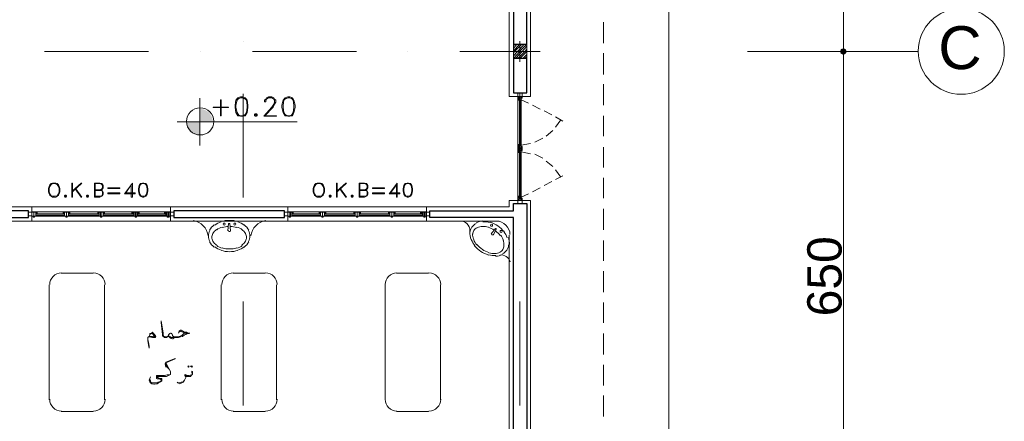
# Model space of a CAD drawing. Header units: metres. Extents: x -35.1 to 33.7, y -25.5 to 18.2.
# Tile 33 of 36: x 19.4 to 33.6, y -6.7 to -0.9. Entities that reach past the tile are written whole.
import ezdxf

# ---------------------------------------------------------------- set-up
doc = ezdxf.new("R2010")
doc.units = ezdxf.units.M
doc.header["$MEASUREMENT"] = 0
for name, color, linetype in [('PDF_ax', 7, 'Continuous'), ('PDF_column', 7, 'Continuous'), ('PDF_dim', 7, 'Continuous'), ('PDF_furn', 7, 'Continuous'), ('PDF_khatchin', 7, 'Continuous'), ('PDF_Layer5', 7, 'Continuous'), ('PDF_Text', 7, 'Continuous'), ('PDF_textt', 7, 'Continuous'), ('PDF_W', 7, 'Continuous'), ('PDF_wall', 7, 'Continuous'), ('PDF_WIN', 7, 'Continuous')]:
    doc.layers.add(name, color=color, linetype=linetype)
doc.styles.add('PDF Arial', font='arial.ttf')

msp = doc.modelspace()

# ---------------------------------------------------------------- hatches: boundary and pattern name
at = {"layer": 'PDF_textt', "transparency": 33554559}
h = msp.add_hatch(color=256, dxfattribs=at)
h.paths.add_polyline_path([(21.976, -2.526), (21.976, -2.334), (21.784, -2.334), (21.793, -2.411), (21.841, -2.468), (21.899, -2.517)])
h.paths.add_polyline_path([(21.976, -2.141), (21.976, -2.334), (22.169, -2.334), (22.15, -2.266), (22.111, -2.199), (22.044, -2.16)])
at = {"layer": 'PDF_W', "transparency": 33554559}
msp.add_hatch(color=256, dxfattribs=at).paths.add_polyline_path([(31.232, -1.351), (31.27, -1.37), (31.299, -1.351), (31.318, -1.322), (31.299, -1.284), (31.27, -1.274), (31.232, -1.284), (31.222, -1.322)])

# ---------------------------------------------------------------- linework, layer by layer
at = {"layer": 'PDF_ax', "lineweight": 9}
for points in [[(22.602, -1.178), (22.602, -1.178)], [(26.599, -1.178), (26.599, -1.178)], [(19.732, -1.322), (21.235, -1.322)], [(21.986, -1.322), (21.986, -1.322)], [(22.737, -1.322), (24.24, -1.322)], [(24.981, -1.322), (24.981, -1.322)], [(25.732, -1.322), (26.888, -1.322)], [(29.883, -1.322), (32.339, -1.322)], [(22.602, -1.929), (22.602, -3.431)], [(26.599, -1.929), (26.599, -3.431)], [(22.602, -4.183), (22.602, -4.183)], [(26.599, -4.183), (26.599, -4.183)], [(22.602, -4.934), (22.602, -6.436)], [(26.599, -4.934), (26.599, -6.436)]]:
    msp.add_lwpolyline(points, dxfattribs=at)
msp.add_circle((32.97, -1.317), 0.621, dxfattribs=at)
at = {"layer": 'PDF_column', "lineweight": 18}
for points in [[(26.503, -1.236), (26.522, -1.216)], [(26.503, -1.274), (26.551, -1.216)], [(26.503, -1.313), (26.59, -1.216)], [(26.503, -1.342), (26.522, -1.322), (26.599, -1.245), (26.628, -1.216)], [(26.503, -1.38), (26.561, -1.322), (26.599, -1.284), (26.657, -1.216)], [(26.503, -1.419), (26.599, -1.322), (26.599, -1.313), (26.696, -1.216)], [(26.532, -1.419), (26.599, -1.351), (26.628, -1.322), (26.696, -1.245)], [(26.599, -1.168), (26.599, -1.467)], [(26.753, -1.322), (26.445, -1.322)], [(26.561, -1.419), (26.599, -1.39), (26.667, -1.322), (26.696, -1.284)], [(26.599, -1.419), (26.696, -1.322)], [(26.638, -1.419), (26.696, -1.361)], [(26.667, -1.419), (26.696, -1.39)]]:
    msp.add_lwpolyline(points, dxfattribs=at)
msp.add_lwpolyline([(26.696, -1.419), (26.503, -1.419), (26.503, -1.216), (26.696, -1.216)], close=True, dxfattribs=at)
at = {"layer": 'PDF_dim', "lineweight": 20}
for points in [[(31.27, -1.216), (31.27, 5.083)], [(31.27, -7.717), (31.27, -1.419)]]:
    msp.add_lwpolyline(points, dxfattribs=at)
msp.add_lwpolyline([(31.328, -1.322), (30.413, -1.322)], close=True, dxfattribs=at)
at = {"layer": 'PDF_furn', "lineweight": 9}
msp.add_lwpolyline([(-22.096, 12.421), (-22.096, 13.828), (28.747, 13.828), (28.747, -9.971), (20.849, -9.971), (20.849, -20.97), (-22.096, -20.97), (-22.096, -7.881)], dxfattribs=at)
at = {"layer": 'PDF_furn', "lineweight": 18}
for points in [[(22.526, -3.777, 0.073282), (22.405, -3.759, 0.073282), (22.284, -3.777)], [(25.965, -3.804, 0.130158), (25.904, -3.858, 0.130157), (25.877, -3.935)], [(26.369, -3.922, 0.073282), (26.279, -3.84, 0.073282), (26.169, -3.787)], [(22.122, -3.907, 0.130158), (22.101, -3.985, 0.130157), (22.122, -4.064)], [(22.217, -3.891, 0.106459), (22.164, -3.95, 0.130156), (22.15, -4.005, 0.130156), (22.164, -4.059, 0.106459), (22.217, -4.118)], [(22.583, -4.118, 0.106459), (22.636, -4.059, 0.130157), (22.65, -4.005, 0.130157), (22.636, -3.95, 0.106459), (22.583, -3.891)], [(22.678, -4.064, 0.130158), (22.699, -3.985, 0.130158), (22.678, -3.907)], [(25.977, -3.867, 0.130156), (25.934, -3.904, 0.130156), (25.916, -3.958)], [(26.143, -3.857, 0.084255), (26.058, -3.846, 0.106459), (25.981, -3.865)], [(25.978, -4.108, 0.073259), (26.056, -4.179, 0.073282), (26.151, -4.225)], [(26.347, -4.243, 0.130158), (26.408, -4.189, 0.130158), (26.435, -4.113)], [(22.284, -4.194, 0.073259), (22.405, -4.212, 0.073282), (22.526, -4.194)], [(22.301, -4.158, 0.073259), (22.405, -4.173, 0.073282), (22.509, -4.158)], [(25.943, -4.126, 0.073259), (26.033, -4.208, 0.073282), (26.144, -4.26)], [(26.15, -4.229, 0.084255), (26.238, -4.24, 0.106459), (26.312, -4.221)], [(26.307, -4.219, 0.130157), (26.349, -4.182, 0.130157), (26.368, -4.128)]]:
    msp.add_lwpolyline(points, format="xyb", dxfattribs=at)
for points in [[(22.419, -3.913), (22.41, -3.807), (22.39, -3.807), (22.381, -3.913)], [(26.214, -3.971), (26.262, -3.884), (26.243, -3.875), (26.185, -3.952)], [(20.435, -4.52), (19.973, -4.52)], [(22.92, -4.52), (22.458, -4.52)], [(25.28, -4.52), (24.817, -4.52)], [(19.8, -4.693), (19.8, -6.35)], [(20.599, -6.35), (20.599, -4.693)], [(22.284, -4.693), (22.284, -6.35)], [(23.084, -6.35), (23.084, -4.693)], [(24.654, -4.693), (24.654, -6.35)], [(25.453, -6.35), (25.453, -4.693)], [(19.973, -6.523), (20.435, -6.523)], [(22.458, -6.523), (22.92, -6.523)], [(24.817, -6.523), (25.28, -6.523)]]:
    msp.add_lwpolyline(points, dxfattribs=at)
for centre in [(22.328, -3.812), (22.482, -3.812), (26.19, -3.831), (26.325, -3.918)]:
    msp.add_circle(centre, 0.0144, dxfattribs=at)
for centre, radius, start, end in [((21.837, -4.024), 0.265, 8.6902, 80.4254), ((22.328, -4.024), 0.246, 126.0296, 150.3369), ((22.376, -4.082), 0.313, 106.7651, 126.0296), ((22.434, -4.082), 0.313, 53.9704, 73.2349), ((22.472, -4.024), 0.246, 29.6631, 53.9704), ((22.973, -4.024), 0.265, 99.5801, 171.3153), ((25.737, -3.908), 0.14, 348.4919, 81.491), ((26.074, -4.014), 0.246, 92.1533, 116.4606), ((26.074, -4.091), 0.313, 72.8888, 92.1533), ((22.376, -4.11), 0.265, 106.7652, 126.0296), ((22.405, -4.207), 0.361, 92.1863, 106.7651), ((22.405, -3.908), 0.0144, 180.0054, 360), ((22.405, -4.207), 0.361, 73.2349, 87.8137), ((22.434, -4.11), 0.265, 53.9704, 73.2348), ((26.122, -3.947), 0.246, 175.7924, 200.0995), ((26.103, -3.966), 0.188, 175.7923, 200.0994), ((26.036, -4.207), 0.361, 58.31, 72.8887), ((26.2, -3.956), 0.0144, 146.1291, 326.1237), ((26.036, -4.207), 0.361, 39.3586, 53.9374), ((26.113, -4.139), 0.265, 20.0941, 39.3585), ((26.122, -4.12), 0.313, 20.094, 39.3586), ((22.328, -3.947), 0.246, 209.6687, 233.9758), ((22.376, -3.908), 0.265, 233.976, 253.2402), ((22.434, -3.908), 0.265, 286.7652, 306.0296), ((22.472, -3.947), 0.246, 306.0296, 330.3369), ((26.19, -3.927), 0.313, 200.0995, 219.364), ((26.18, -3.947), 0.265, 200.0997, 219.3639), ((26.18, -4.11), 0.188, 355.7868, 20.094), ((26.2, -4.091), 0.246, 355.7867, 20.0941), ((22.376, -3.889), 0.313, 233.9759, 253.2403), ((22.434, -3.889), 0.313, 286.7651, 306.0296), ((26.238, -3.956), 0.313, 252.8888, 272.1533), ((26.238, -4.033), 0.246, 272.1533, 296.4606), ((26.325, -4.399), 0.14, 17.5836, 97.4322), ((19.978, -4.688), 0.169, 90, 180), ((20.44, -4.688), 0.169, 0, 90), ((22.463, -4.688), 0.169, 90, 180), ((22.925, -4.688), 0.169, 0, 90), ((24.822, -4.688), 0.169, 90, 180), ((25.285, -4.688), 0.169, 0, 90), ((19.978, -6.345), 0.169, 180, 270), ((20.44, -6.345), 0.169, 270, 360), ((22.463, -6.345), 0.169, 180, 270), ((22.925, -6.345), 0.169, 270, 360), ((24.822, -6.345), 0.169, 180, 270), ((25.285, -6.345), 0.169, 270, 360)]:
    msp.add_arc(centre, radius, start, end, dxfattribs=at)
at = {"layer": 'PDF_khatchin', "lineweight": 18}
for points in [[(27.803, -1.197), (27.803, -0.898)], [(27.803, -1.65), (27.803, -1.342)], [(27.803, -2.093), (27.803, -1.794)], [(26.618, -2.016), (26.724, -2.064)], [(26.782, -2.093), (26.888, -2.151)], [(26.946, -2.179), (27.061, -2.237)], [(27.11, -2.266), (27.216, -2.324)], [(27.803, -2.545), (27.803, -2.247)], [(27.11, -2.411), (27.187, -2.305)], [(26.975, -2.545), (27.071, -2.459)], [(26.618, -2.671), (26.753, -2.651)], [(26.811, -2.632), (26.927, -2.574)], [(27.803, -2.998), (27.803, -2.7)], [(26.618, -2.767), (26.753, -2.796)], [(26.811, -2.805), (26.927, -2.863)], [(26.975, -2.902), (27.071, -2.979)], [(27.11, -3.027), (27.187, -3.133)], [(27.11, -3.171), (27.216, -3.114)], [(26.946, -3.258), (27.061, -3.2)], [(27.803, -3.441), (27.803, -3.143)], [(26.618, -3.422), (26.724, -3.374)], [(26.782, -3.345), (26.888, -3.287)], [(27.803, -3.894), (27.803, -3.595)], [(27.803, -4.346), (27.803, -4.048)], [(27.803, -4.799), (27.803, -4.491)], [(27.803, -5.242), (27.803, -4.944)], [(27.803, -5.695), (27.803, -5.396)], [(27.803, -6.147), (27.803, -5.849)], [(27.803, -6.591), (27.803, -6.292)]]:
    msp.add_lwpolyline(points, dxfattribs=at)
at = {"layer": 'PDF_Layer5', "lineweight": 13}
for points in [[(26.445, 11.227), (26.445, -1.968), (26.753, -1.968), (26.753, 11.728), (18.403, 11.728)], [(18.162, -3.566), (26.445, -3.566), (26.445, -3.47), (26.753, -3.47), (26.753, -7.968), (18.904, -7.968), (18.904, -18.967), (7.501, -18.967)], [(19.549, -3.566), (19.549, -3.769)], [(21.552, -3.566), (21.552, -3.769)], [(23.248, -3.566), (23.248, -3.769)], [(25.251, -3.566), (25.251, -3.769)], [(18.634, -3.769), (26.252, -3.769)], [(26.445, -3.971), (26.445, -7.467)]]:
    msp.add_lwpolyline(points, dxfattribs=at)
msp.add_arc((26.257, -3.966), 0.197, 0.0055, 90, dxfattribs=at)
at = {"layer": 'PDF_textt', "lineweight": 20}
for points in [[(22.564, -1.977), (22.525, -1.987), (22.496, -2.025), (22.487, -2.093), (22.487, -2.131), (22.496, -2.199), (22.525, -2.247), (22.564, -2.256), (22.593, -2.256), (22.631, -2.247), (22.66, -2.199), (22.67, -2.131), (22.67, -2.093), (22.66, -2.025), (22.631, -1.987), (22.593, -1.977)], [(23.248, -1.977), (23.209, -1.987), (23.18, -2.025), (23.161, -2.093), (23.161, -2.131), (23.18, -2.199), (23.209, -2.247), (23.248, -2.256), (23.276, -2.256), (23.315, -2.247), (23.334, -2.199), (23.353, -2.131), (23.353, -2.093), (23.334, -2.025), (23.315, -1.987), (23.276, -1.977)], [(22.39, -2.131), (22.169, -2.131), (22.169, -2.122), (22.39, -2.122)], [(22.284, -2.247), (22.284, -2.016), (22.275, -2.016), (22.275, -2.247)], [(22.776, -2.218), (22.766, -2.228), (22.766, -2.247), (22.776, -2.256), (22.795, -2.256), (22.805, -2.247), (22.805, -2.228), (22.795, -2.218)], [(22.776, -2.228), (22.776, -2.247), (22.795, -2.247), (22.795, -2.228)], [(19.848, -3.22), (19.828, -3.229), (19.809, -3.248), (19.8, -3.268), (19.79, -3.297), (19.79, -3.345), (19.8, -3.374), (19.809, -3.393), (19.828, -3.412), (19.848, -3.422), (19.896, -3.422), (19.915, -3.412), (19.934, -3.393), (19.944, -3.374), (19.954, -3.345), (19.954, -3.297), (19.944, -3.268), (19.934, -3.248), (19.915, -3.229), (19.896, -3.22)], [(19.857, -3.229), (19.828, -3.239), (19.809, -3.268), (19.8, -3.297), (19.8, -3.345), (19.809, -3.374), (19.828, -3.403), (19.857, -3.412), (19.877, -3.412), (19.915, -3.403), (19.934, -3.374), (19.944, -3.345), (19.944, -3.297), (19.934, -3.268), (19.915, -3.239), (19.877, -3.229)], [(20.137, -3.422), (20.137, -3.22), (20.127, -3.22), (20.127, -3.422)], [(21.148, -3.22), (21.119, -3.229), (21.1, -3.258), (21.09, -3.306), (21.09, -3.335), (21.1, -3.383), (21.119, -3.412), (21.148, -3.422), (21.167, -3.422), (21.196, -3.412), (21.215, -3.383), (21.225, -3.335), (21.225, -3.306), (21.215, -3.258), (21.196, -3.229), (21.167, -3.22)], [(23.671, -3.22), (23.652, -3.229), (23.633, -3.248), (23.623, -3.268), (23.614, -3.297), (23.614, -3.345), (23.623, -3.374), (23.633, -3.393), (23.652, -3.412), (23.671, -3.422), (23.719, -3.422), (23.739, -3.412), (23.758, -3.393), (23.768, -3.374), (23.777, -3.345), (23.777, -3.297), (23.768, -3.268), (23.758, -3.248), (23.739, -3.229), (23.719, -3.22)], [(23.681, -3.229), (23.652, -3.239), (23.633, -3.268), (23.623, -3.297), (23.623, -3.345), (23.633, -3.374), (23.652, -3.403), (23.681, -3.412), (23.71, -3.412), (23.739, -3.403), (23.758, -3.374), (23.768, -3.345), (23.768, -3.297), (23.758, -3.268), (23.739, -3.239), (23.71, -3.229)], [(23.96, -3.422), (23.96, -3.22), (23.951, -3.22), (23.951, -3.422)], [(24.972, -3.22), (24.943, -3.229), (24.923, -3.258), (24.914, -3.306), (24.914, -3.335), (24.923, -3.383), (24.943, -3.412), (24.972, -3.422), (24.991, -3.422), (25.02, -3.412), (25.039, -3.383), (25.049, -3.335), (25.049, -3.306), (25.039, -3.258), (25.02, -3.229), (24.991, -3.22)], [(20.031, -3.393), (20.021, -3.403), (20.021, -3.412), (20.031, -3.422), (20.04, -3.422), (20.05, -3.412), (20.05, -3.403), (20.04, -3.393)], [(20.031, -3.403), (20.031, -3.412), (20.04, -3.412), (20.04, -3.403)], [(20.349, -3.393), (20.339, -3.403), (20.339, -3.412), (20.349, -3.422), (20.358, -3.422), (20.368, -3.412), (20.368, -3.403), (20.358, -3.393)], [(20.349, -3.403), (20.349, -3.412), (20.358, -3.412), (20.358, -3.403)], [(20.82, -3.297), (20.647, -3.297), (20.647, -3.287), (20.82, -3.287)], [(20.82, -3.374), (20.647, -3.374), (20.647, -3.364), (20.82, -3.364)], [(23.854, -3.393), (23.845, -3.403), (23.845, -3.412), (23.854, -3.422), (23.864, -3.422), (23.874, -3.412), (23.874, -3.403), (23.864, -3.393)], [(23.854, -3.403), (23.854, -3.412), (23.864, -3.412), (23.864, -3.403)], [(24.172, -3.393), (24.163, -3.403), (24.163, -3.412), (24.172, -3.422), (24.182, -3.422), (24.191, -3.412), (24.191, -3.403), (24.182, -3.393)], [(24.172, -3.403), (24.172, -3.412), (24.182, -3.412), (24.182, -3.403)], [(24.644, -3.297), (24.471, -3.297), (24.471, -3.287), (24.644, -3.287)], [(24.644, -3.374), (24.471, -3.374), (24.471, -3.364), (24.644, -3.364)], [(21.812, -5.859), (21.822, -5.868), (21.812, -5.878), (21.803, -5.868)], [(21.861, -5.859), (21.87, -5.868), (21.861, -5.878), (21.841, -5.868)]]:
    msp.add_lwpolyline(points, close=True, dxfattribs=at)
for points in [[(22.544, -1.987), (22.516, -2.025), (22.496, -2.093), (22.496, -2.131), (22.516, -2.199), (22.544, -2.247)], [(22.631, -2.006), (22.593, -1.987), (22.564, -1.987), (22.525, -2.006)], [(22.622, -2.247), (22.65, -2.199), (22.66, -2.131), (22.66, -2.093), (22.65, -2.025), (22.622, -1.987)], [(22.91, -2.247), (23.084, -2.247), (23.084, -2.256), (22.901, -2.256), (23.016, -2.122), (23.045, -2.083), (23.055, -2.054), (23.055, -2.025), (23.045, -2.006), (23.016, -1.987), (22.968, -1.987), (22.939, -2.006), (22.93, -2.025), (22.93, -2.045), (22.91, -2.045), (22.91, -2.025), (22.93, -2.006), (22.939, -1.987), (22.968, -1.977), (23.016, -1.977), (23.045, -1.987), (23.055, -2.006), (23.074, -2.025), (23.074, -2.054), (23.055, -2.083), (23.036, -2.122), (22.91, -2.256)], [(23.219, -1.987), (23.19, -2.025), (23.18, -2.093), (23.18, -2.131), (23.19, -2.199), (23.219, -2.247)], [(23.315, -2.006), (23.276, -1.987), (23.248, -1.987), (23.209, -2.006)], [(23.296, -2.247), (23.325, -2.199), (23.334, -2.131), (23.334, -2.093), (23.325, -2.025), (23.296, -1.987)], [(21.976, -1.996), (21.976, -2.68)], [(22.525, -2.228), (22.564, -2.247), (22.593, -2.247), (22.631, -2.228)], [(23.209, -2.228), (23.248, -2.247), (23.276, -2.247), (23.315, -2.228)], [(23.382, -2.334), (21.649, -2.334)], [(20.137, -3.345), (20.271, -3.22), (20.262, -3.22), (20.137, -3.335)], [(20.532, -3.326), (20.56, -3.316), (20.57, -3.306), (20.58, -3.287), (20.58, -3.258), (20.57, -3.239), (20.56, -3.229), (20.532, -3.22), (20.454, -3.22), (20.454, -3.422), (20.532, -3.422), (20.56, -3.412), (20.57, -3.403), (20.58, -3.383), (20.58, -3.354), (20.57, -3.335), (20.56, -3.326), (20.532, -3.316)], [(20.464, -3.316), (20.532, -3.316), (20.56, -3.306), (20.57, -3.287), (20.57, -3.258), (20.56, -3.239), (20.532, -3.229), (20.464, -3.229), (20.464, -3.412), (20.532, -3.412), (20.56, -3.403), (20.57, -3.383), (20.57, -3.354), (20.56, -3.335), (20.532, -3.326), (20.464, -3.326)], [(20.898, -3.374), (20.984, -3.248), (20.984, -3.422), (21.003, -3.422), (21.003, -3.22), (20.888, -3.374), (21.042, -3.374), (21.042, -3.364), (20.898, -3.364)], [(21.129, -3.229), (21.109, -3.258), (21.1, -3.306), (21.1, -3.335), (21.109, -3.383), (21.129, -3.412)], [(21.196, -3.239), (21.167, -3.229), (21.148, -3.229), (21.119, -3.239)], [(21.186, -3.412), (21.206, -3.383), (21.215, -3.335), (21.215, -3.306), (21.206, -3.258), (21.186, -3.229)], [(23.96, -3.345), (24.095, -3.22), (24.085, -3.22), (23.96, -3.335)], [(24.355, -3.326), (24.384, -3.316), (24.394, -3.306), (24.403, -3.287), (24.403, -3.258), (24.394, -3.239), (24.384, -3.229), (24.355, -3.22), (24.278, -3.22), (24.278, -3.422), (24.355, -3.422), (24.384, -3.412), (24.394, -3.403), (24.403, -3.383), (24.403, -3.354), (24.394, -3.335), (24.384, -3.326), (24.355, -3.316)], [(24.288, -3.316), (24.355, -3.316), (24.384, -3.306), (24.394, -3.287), (24.394, -3.258), (24.384, -3.239), (24.355, -3.229), (24.288, -3.229), (24.288, -3.412), (24.355, -3.412), (24.384, -3.403), (24.394, -3.383), (24.394, -3.354), (24.384, -3.335), (24.355, -3.326), (24.288, -3.326)], [(24.721, -3.374), (24.817, -3.248), (24.817, -3.422), (24.827, -3.422), (24.827, -3.22), (24.711, -3.374), (24.866, -3.374), (24.866, -3.364), (24.721, -3.364)], [(24.952, -3.229), (24.933, -3.258), (24.923, -3.306), (24.923, -3.335), (24.933, -3.383), (24.952, -3.412)], [(25.02, -3.239), (24.991, -3.229), (24.972, -3.229), (24.943, -3.239)], [(25.01, -3.412), (25.029, -3.383), (25.039, -3.335), (25.039, -3.306), (25.029, -3.258), (25.01, -3.229)], [(20.175, -3.306), (20.262, -3.422), (20.271, -3.422), (20.185, -3.306)], [(21.119, -3.403), (21.148, -3.412), (21.167, -3.412), (21.196, -3.403)], [(23.999, -3.306), (24.085, -3.422), (24.095, -3.422), (24.008, -3.306)], [(24.943, -3.403), (24.972, -3.412), (24.991, -3.412), (25.02, -3.403)], [(21.668, -5.387), (21.678, -5.358), (21.697, -5.348), (21.707, -5.348), (21.755, -5.377), (21.784, -5.377), (21.803, -5.387), (21.832, -5.387), (21.822, -5.396), (21.793, -5.396), (21.774, -5.406), (21.755, -5.415), (21.726, -5.435), (21.697, -5.444), (21.668, -5.454), (21.62, -5.454), (21.601, -5.454), (21.591, -5.444), (21.581, -5.425), (21.572, -5.396), (21.562, -5.396), (21.562, -5.387), (21.552, -5.387), (21.543, -5.396), (21.524, -5.415), (21.514, -5.435), (21.514, -5.444), (21.504, -5.444), (21.495, -5.454), (21.485, -5.454), (21.466, -5.454), (21.456, -5.444), (21.447, -5.435), (21.437, -5.425), (21.437, -5.406), (21.418, -5.233), (21.418, -5.213), (21.447, -5.387), (21.447, -5.406), (21.447, -5.425), (21.456, -5.435), (21.466, -5.435), (21.485, -5.444), (21.495, -5.444), (21.504, -5.435), (21.514, -5.435)], [(21.244, -5.435), (21.254, -5.415), (21.254, -5.396), (21.273, -5.387), (21.283, -5.387), (21.292, -5.377), (21.302, -5.387), (21.321, -5.406), (21.331, -5.425), (21.341, -5.435), (21.331, -5.454), (21.321, -5.454), (21.312, -5.454), (21.292, -5.454), (21.244, -5.444), (21.235, -5.444), (21.225, -5.454)], [(21.254, -5.415), (21.254, -5.406), (21.273, -5.396), (21.283, -5.396), (21.292, -5.396), (21.302, -5.406), (21.312, -5.425), (21.312, -5.435), (21.302, -5.444), (21.292, -5.435), (21.244, -5.435), (21.235, -5.444), (21.225, -5.454), (21.225, -5.464), (21.225, -5.483), (21.225, -5.502), (21.235, -5.56), (21.244, -5.608), (21.244, -5.579), (21.235, -5.521), (21.225, -5.483)], [(21.572, -5.396), (21.581, -5.415), (21.591, -5.444), (21.591, -5.454), (21.581, -5.454), (21.562, -5.454), (21.552, -5.444), (21.533, -5.435), (21.524, -5.425)], [(21.581, -5.425), (21.591, -5.435), (21.601, -5.435), (21.62, -5.444), (21.649, -5.444), (21.678, -5.435), (21.716, -5.425), (21.745, -5.396), (21.764, -5.387), (21.793, -5.387), (21.764, -5.387), (21.707, -5.367), (21.697, -5.367), (21.678, -5.377)], [(21.312, -5.406), (21.331, -5.435), (21.312, -5.454), (21.292, -5.444)], [(21.591, -5.444), (21.601, -5.454), (21.601, -5.464), (21.591, -5.473), (21.581, -5.473), (21.562, -5.464), (21.543, -5.454), (21.533, -5.444), (21.514, -5.435), (21.524, -5.415)], [(21.264, -6.022), (21.254, -6.042), (21.244, -6.07), (21.254, -6.09), (21.264, -6.109), (21.283, -6.119), (21.292, -6.119), (21.312, -6.128), (21.321, -6.128), (21.35, -6.119), (21.36, -6.119), (21.379, -6.109), (21.398, -6.099), (21.408, -6.09), (21.427, -6.08), (21.427, -6.07), (21.427, -6.051), (21.427, -6.042), (21.408, -6.042), (21.389, -6.042), (21.369, -6.032), (21.36, -6.032), (21.35, -6.022), (21.36, -6.013), (21.369, -6.013), (21.418, -6.013), (21.447, -6.013), (21.466, -6.013), (21.495, -6.013), (21.524, -6.003), (21.543, -5.993), (21.552, -5.984), (21.552, -5.964), (21.552, -5.945), (21.533, -5.907), (21.485, -5.82), (21.62, -5.762), (21.62, -5.753), (21.485, -5.81), (21.475, -5.83), (21.485, -5.878), (21.485, -5.82)], [(21.485, -5.839), (21.514, -5.878)], [(21.485, -5.859), (21.533, -5.907), (21.552, -5.945)], [(21.87, -5.984), (21.87, -5.974), (21.861, -5.964), (21.861, -5.945), (21.861, -5.936), (21.87, -5.945), (21.87, -5.964), (21.87, -5.974), (21.87, -5.984), (21.861, -5.993), (21.851, -6.003), (21.841, -6.013), (21.822, -6.013), (21.793, -6.013), (21.784, -6.013), (21.774, -6.013), (21.774, -6.032), (21.764, -6.051), (21.755, -6.07), (21.735, -6.099), (21.716, -6.109), (21.687, -6.119), (21.658, -6.109), (21.649, -6.099)], [(21.552, -5.984), (21.524, -5.993), (21.504, -5.993), (21.466, -6.003), (21.447, -6.003), (21.437, -6.003), (21.36, -6.003), (21.35, -6.003), (21.35, -6.013), (21.35, -6.022), (21.35, -6.032), (21.35, -6.042), (21.36, -6.051), (21.389, -6.051), (21.398, -6.051), (21.418, -6.061), (21.427, -6.07), (21.418, -6.08), (21.398, -6.09), (21.369, -6.099), (21.35, -6.109), (21.321, -6.109), (21.302, -6.109), (21.292, -6.109), (21.273, -6.099), (21.264, -6.09), (21.264, -6.08), (21.254, -6.061), (21.254, -6.042)], [(21.658, -6.109), (21.678, -6.109), (21.707, -6.099), (21.735, -6.09), (21.755, -6.07), (21.764, -6.051)], [(21.774, -6.022), (21.764, -6.013), (21.764, -6.003), (21.755, -5.993), (21.764, -5.984), (21.774, -5.993), (21.784, -6.003), (21.793, -6.003), (21.822, -6.003), (21.851, -5.993), (21.861, -5.993)], [(21.784, -6.003), (21.764, -6.003), (21.755, -5.993)]]:
    msp.add_lwpolyline(points, dxfattribs=at)
msp.add_circle((21.981, -2.329), 0.197, dxfattribs=at)
at = {"layer": 'PDF_W', "lineweight": 9}
for points in [[(31.27, -1.274), (31.27, -1.216)], [(31.27, -1.37), (31.27, -1.419)]]:
    msp.add_lwpolyline(points, dxfattribs=at)
at = {"layer": 'PDF_wall', "lineweight": 30}
for points in [[(26.696, -0.523), (26.503, -0.523), (26.503, -1.216), (26.696, -1.216)], [(26.696, -1.419), (26.503, -1.419), (26.503, -1.919), (26.696, -1.919)], [(26.503, -7.92), (26.503, -3.72), (25.299, -3.72), (25.299, -3.624), (26.503, -3.624), (26.503, -3.518), (26.696, -3.518), (26.696, -7.717), (22.699, -7.717), (22.699, -7.92)], [(18.133, -5.916), (18.365, -5.916), (18.365, -3.72), (19.501, -3.72), (19.501, -3.624), (18.133, -3.624)], [(21.601, -3.72), (23.199, -3.72), (23.199, -3.624), (21.601, -3.624)]]:
    msp.add_lwpolyline(points, close=True, dxfattribs=at)
at = {"layer": 'PDF_WIN', "lineweight": 18}
for points in [[(26.628, -1.919), (26.628, -1.968), (26.57, -1.968), (26.57, -1.919)], [(26.57, -1.968), (26.57, -1.996), (26.618, -1.996), (26.618, -1.968)], [(26.58, -1.987), (26.58, -1.968), (26.618, -1.968), (26.618, -1.987)], [(26.57, -2.016), (26.618, -2.016), (26.618, -1.996), (26.57, -1.996)], [(26.59, -2.025), (26.57, -2.025), (26.57, -2.016), (26.59, -2.016)], [(26.618, -1.996), (26.58, -1.996), (26.58, -2.016), (26.618, -2.016)], [(26.58, -2.016), (26.58, -2.025), (26.59, -2.025), (26.59, -2.016)], [(26.618, -2.016), (26.618, -2.025), (26.609, -2.025), (26.609, -2.016)], [(26.609, -2.025), (26.618, -2.025), (26.618, -2.016), (26.609, -2.016)], [(26.59, -2.661), (26.59, -2.671), (26.57, -2.671), (26.618, -2.671), (26.618, -2.7), (26.57, -2.7), (26.57, -2.671), (26.57, -2.661)], [(26.57, -2.719), (26.618, -2.719), (26.618, -2.7), (26.57, -2.7)], [(26.58, -2.661), (26.59, -2.661), (26.59, -2.671), (26.58, -2.671)], [(26.618, -2.7), (26.618, -2.719), (26.58, -2.719), (26.58, -2.7), (26.58, -2.68), (26.618, -2.68), (26.618, -2.7), (26.58, -2.7)], [(26.618, -2.661), (26.609, -2.661), (26.609, -2.671), (26.618, -2.671)], [(26.609, -2.661), (26.618, -2.661), (26.618, -2.671), (26.609, -2.671)], [(26.618, -2.69), (26.628, -2.69), (26.628, -2.719), (26.618, -2.719)], [(26.57, -2.719), (26.618, -2.719), (26.618, -2.738), (26.57, -2.738)], [(26.59, -2.777), (26.59, -2.767), (26.57, -2.767), (26.618, -2.767), (26.618, -2.738), (26.57, -2.738), (26.57, -2.767), (26.57, -2.777)], [(26.618, -2.738), (26.58, -2.738), (26.58, -2.719), (26.618, -2.719)], [(26.58, -2.748), (26.58, -2.767), (26.618, -2.767), (26.618, -2.748)], [(26.58, -2.777), (26.59, -2.777), (26.59, -2.767), (26.58, -2.767)], [(26.618, -2.777), (26.609, -2.777), (26.609, -2.767), (26.618, -2.767)], [(26.609, -2.777), (26.618, -2.777), (26.618, -2.767), (26.609, -2.767)], [(26.618, -2.748), (26.628, -2.748), (26.628, -2.719), (26.618, -2.719)], [(26.59, -3.412), (26.57, -3.412), (26.57, -3.422), (26.59, -3.422)], [(26.57, -3.422), (26.618, -3.422), (26.618, -3.451), (26.57, -3.451)], [(26.57, -3.47), (26.618, -3.47), (26.618, -3.451), (26.57, -3.451)], [(26.628, -3.47), (26.628, -3.518), (26.57, -3.518), (26.57, -3.47)], [(26.58, -3.422), (26.58, -3.412), (26.59, -3.412), (26.59, -3.422)], [(26.618, -3.441), (26.58, -3.441), (26.58, -3.431), (26.618, -3.431)], [(26.58, -3.451), (26.58, -3.47), (26.618, -3.47), (26.618, -3.451)], [(26.618, -3.422), (26.618, -3.412), (26.609, -3.412), (26.609, -3.422)], [(26.609, -3.412), (26.618, -3.412), (26.618, -3.422), (26.609, -3.422)], [(19.549, -3.692), (19.501, -3.692), (19.501, -3.643), (19.549, -3.643)], [(19.549, -3.634), (19.549, -3.701), (19.578, -3.701), (19.578, -3.634)], [(19.578, -3.701), (19.549, -3.701), (19.549, -3.643), (19.578, -3.643), (19.607, -3.643), (19.607, -3.701), (19.578, -3.701), (19.578, -3.643)], [(19.626, -3.663), (19.607, -3.663), (19.607, -3.634), (19.607, -3.701), (19.578, -3.701), (19.578, -3.634), (19.607, -3.634), (19.626, -3.634)], [(19.626, -3.643), (19.626, -3.653), (19.607, -3.653), (19.607, -3.643)], [(19.626, -3.701), (19.626, -3.682), (19.607, -3.682), (19.607, -3.701)], [(19.626, -3.682), (19.626, -3.701), (19.607, -3.701), (19.607, -3.682)], [(20.002, -3.663), (20.002, -3.634), (20.021, -3.634), (20.021, -3.663)], [(20.021, -3.643), (20.002, -3.643), (20.002, -3.653), (20.021, -3.653)], [(20.021, -3.701), (20.002, -3.701), (20.002, -3.682), (20.021, -3.682)], [(20.002, -3.682), (20.002, -3.701), (20.021, -3.701), (20.021, -3.682)], [(20.079, -3.634), (20.05, -3.634), (20.05, -3.701), (20.021, -3.701), (20.021, -3.634), (20.05, -3.634), (20.05, -3.701), (20.079, -3.701)], [(20.05, -3.701), (20.021, -3.701), (20.021, -3.643), (20.05, -3.643), (20.079, -3.643), (20.079, -3.701), (20.05, -3.701), (20.05, -3.643)], [(20.098, -3.663), (20.098, -3.634), (20.079, -3.634), (20.079, -3.663)], [(20.098, -3.643), (20.098, -3.653), (20.079, -3.653), (20.079, -3.643)], [(20.098, -3.701), (20.098, -3.682), (20.079, -3.682), (20.079, -3.701)], [(20.098, -3.682), (20.098, -3.701), (20.079, -3.701), (20.079, -3.682)], [(20.503, -3.663), (20.503, -3.634), (20.522, -3.634), (20.522, -3.663)], [(20.512, -3.643), (20.503, -3.643), (20.503, -3.653), (20.512, -3.653)], [(20.512, -3.701), (20.503, -3.701), (20.503, -3.682), (20.512, -3.682)], [(20.503, -3.682), (20.503, -3.701), (20.522, -3.701), (20.522, -3.682)], [(20.541, -3.701), (20.541, -3.643), (20.522, -3.643), (20.522, -3.701)], [(20.551, -3.643), (20.58, -3.643), (20.58, -3.701), (20.551, -3.701)], [(20.599, -3.663), (20.599, -3.634), (20.58, -3.634), (20.58, -3.663)], [(20.599, -3.643), (20.599, -3.653), (20.58, -3.653), (20.58, -3.643)], [(20.599, -3.701), (20.599, -3.682), (20.58, -3.682), (20.58, -3.701)], [(20.599, -3.682), (20.599, -3.701), (20.58, -3.701), (20.58, -3.682)], [(20.994, -3.663), (20.994, -3.634), (21.023, -3.634), (21.023, -3.663)], [(20.994, -3.682), (20.994, -3.701), (21.023, -3.701), (21.023, -3.682)], [(21.013, -3.643), (21.003, -3.643), (21.003, -3.653), (21.013, -3.653)], [(21.013, -3.701), (21.003, -3.701), (21.003, -3.682), (21.013, -3.682)], [(21.042, -3.701), (21.042, -3.643), (21.023, -3.643), (21.023, -3.701)], [(21.052, -3.643), (21.071, -3.643), (21.071, -3.701), (21.052, -3.701)], [(21.1, -3.663), (21.1, -3.634), (21.081, -3.634), (21.081, -3.663)], [(21.1, -3.643), (21.1, -3.653), (21.081, -3.653), (21.081, -3.643)], [(21.1, -3.701), (21.1, -3.682), (21.081, -3.682), (21.081, -3.701)], [(21.1, -3.682), (21.1, -3.701), (21.081, -3.701), (21.081, -3.682)], [(21.466, -3.663), (21.466, -3.634), (21.485, -3.634), (21.485, -3.663)], [(21.485, -3.643), (21.466, -3.643), (21.466, -3.653), (21.485, -3.653)], [(21.485, -3.701), (21.466, -3.701), (21.466, -3.682), (21.485, -3.682)], [(21.466, -3.682), (21.466, -3.701), (21.485, -3.701), (21.485, -3.682)], [(21.485, -3.634), (21.485, -3.701), (21.514, -3.701), (21.514, -3.634)], [(21.514, -3.701), (21.514, -3.643), (21.495, -3.643), (21.495, -3.701)], [(21.524, -3.643), (21.543, -3.643), (21.543, -3.701), (21.524, -3.701)], [(21.601, -3.692), (21.552, -3.692), (21.552, -3.643), (21.601, -3.643)], [(23.248, -3.692), (23.199, -3.692), (23.199, -3.643), (23.248, -3.643)], [(23.248, -3.634), (23.248, -3.701), (23.276, -3.701), (23.276, -3.634)], [(23.276, -3.701), (23.276, -3.643), (23.248, -3.643), (23.248, -3.701)], [(23.325, -3.663), (23.305, -3.663), (23.305, -3.634), (23.305, -3.701), (23.276, -3.701), (23.276, -3.634), (23.305, -3.634), (23.325, -3.634)], [(23.286, -3.643), (23.305, -3.643), (23.305, -3.701), (23.286, -3.701)], [(23.325, -3.682), (23.325, -3.701), (23.305, -3.701), (23.305, -3.682)], [(23.325, -3.643), (23.325, -3.653), (23.315, -3.653), (23.315, -3.643)], [(23.325, -3.701), (23.325, -3.682), (23.315, -3.682), (23.315, -3.701)], [(23.7, -3.663), (23.7, -3.634), (23.719, -3.634), (23.719, -3.663)], [(23.719, -3.643), (23.7, -3.643), (23.7, -3.653), (23.719, -3.653)], [(23.719, -3.701), (23.7, -3.701), (23.7, -3.682), (23.719, -3.682)], [(23.7, -3.682), (23.7, -3.701), (23.719, -3.701), (23.719, -3.682)], [(23.777, -3.634), (23.748, -3.634), (23.748, -3.701), (23.719, -3.701), (23.719, -3.634), (23.748, -3.634), (23.748, -3.701), (23.777, -3.701)], [(23.748, -3.701), (23.719, -3.701), (23.719, -3.643), (23.748, -3.643), (23.777, -3.643), (23.777, -3.701), (23.748, -3.701), (23.748, -3.643)], [(23.797, -3.663), (23.797, -3.634), (23.777, -3.634), (23.777, -3.663)], [(23.797, -3.643), (23.797, -3.653), (23.777, -3.653), (23.777, -3.643)], [(23.797, -3.701), (23.797, -3.682), (23.777, -3.682), (23.777, -3.701)], [(23.797, -3.682), (23.797, -3.701), (23.777, -3.701), (23.777, -3.682)], [(24.201, -3.663), (24.201, -3.634), (24.22, -3.634), (24.22, -3.663)], [(24.22, -3.643), (24.201, -3.643), (24.201, -3.653), (24.22, -3.653)], [(24.22, -3.701), (24.201, -3.701), (24.201, -3.682), (24.22, -3.682)], [(24.201, -3.682), (24.201, -3.701), (24.22, -3.701), (24.22, -3.682)], [(24.249, -3.701), (24.22, -3.701), (24.22, -3.643), (24.249, -3.643), (24.278, -3.643), (24.278, -3.701), (24.249, -3.701), (24.249, -3.643)], [(24.297, -3.663), (24.297, -3.634), (24.278, -3.634), (24.278, -3.663)], [(24.297, -3.643), (24.297, -3.653), (24.278, -3.653), (24.278, -3.643)], [(24.297, -3.701), (24.297, -3.682), (24.278, -3.682), (24.278, -3.701)], [(24.297, -3.682), (24.297, -3.701), (24.278, -3.701), (24.278, -3.682)], [(24.702, -3.663), (24.702, -3.634), (24.721, -3.634), (24.721, -3.663)], [(24.721, -3.643), (24.702, -3.643), (24.702, -3.653), (24.721, -3.653)], [(24.721, -3.701), (24.702, -3.701), (24.702, -3.682), (24.721, -3.682)], [(24.702, -3.682), (24.702, -3.701), (24.721, -3.701), (24.721, -3.682)], [(24.75, -3.701), (24.721, -3.701), (24.721, -3.643), (24.75, -3.643), (24.779, -3.643), (24.779, -3.701), (24.75, -3.701), (24.75, -3.643)], [(24.798, -3.663), (24.798, -3.634), (24.779, -3.634), (24.779, -3.663)], [(24.798, -3.643), (24.798, -3.653), (24.779, -3.653), (24.779, -3.643)], [(24.798, -3.701), (24.798, -3.682), (24.779, -3.682), (24.779, -3.701)], [(24.798, -3.682), (24.798, -3.701), (24.779, -3.701), (24.779, -3.682)], [(25.164, -3.663), (25.164, -3.634), (25.193, -3.634), (25.193, -3.663)], [(25.164, -3.682), (25.164, -3.701), (25.193, -3.701), (25.193, -3.682)], [(25.183, -3.643), (25.174, -3.643), (25.174, -3.653), (25.183, -3.653)], [(25.183, -3.701), (25.174, -3.701), (25.174, -3.682), (25.183, -3.682)], [(25.193, -3.634), (25.193, -3.701), (25.222, -3.701), (25.222, -3.634)], [(25.212, -3.701), (25.212, -3.643), (25.193, -3.643), (25.193, -3.701)], [(25.222, -3.643), (25.241, -3.643), (25.241, -3.701), (25.222, -3.701)], [(25.299, -3.692), (25.251, -3.692), (25.251, -3.643), (25.299, -3.643)], [(19.588, -3.701), (19.588, -3.711), (19.568, -3.711), (19.568, -3.701)], [(20.04, -3.701), (20.04, -3.711), (20.06, -3.711), (20.06, -3.701)], [(20.541, -3.701), (20.541, -3.711), (20.56, -3.711), (20.56, -3.701)], [(21.042, -3.701), (21.042, -3.711), (21.061, -3.711), (21.061, -3.701)], [(23.286, -3.701), (23.286, -3.711), (23.267, -3.711), (23.267, -3.701)], [(23.739, -3.701), (23.739, -3.711), (23.758, -3.711), (23.758, -3.701)], [(24.24, -3.701), (24.24, -3.711), (24.259, -3.711), (24.259, -3.701)], [(24.74, -3.701), (24.74, -3.711), (24.76, -3.711), (24.76, -3.701)]]:
    msp.add_lwpolyline(points, close=True, dxfattribs=at)
for points in [[(26.57, -1.996), (26.57, -1.968), (26.57, -1.996)], [(26.618, -1.996), (26.628, -1.996), (26.628, -1.968), (26.618, -1.968)], [(26.618, -1.987), (26.618, -1.987)], [(26.57, -2.025), (26.57, -2.661)], [(26.59, -2.025), (26.59, -2.661)], [(26.599, -2.671), (26.599, -2.016), (26.599, -2.671), (26.599, -2.016)], [(26.609, -2.025), (26.609, -2.661)], [(26.618, -2.016), (26.618, -2.016)], [(26.618, -2.025), (26.618, -2.661)], [(26.57, -2.69), (26.57, -2.719), (26.57, -2.69)], [(26.57, -2.748), (26.57, -2.719), (26.57, -2.748)], [(26.57, -3.412), (26.57, -2.777)], [(26.59, -3.412), (26.59, -2.777)], [(26.599, -2.767), (26.599, -3.422), (26.599, -2.767), (26.599, -3.422)], [(26.609, -3.412), (26.609, -2.777)], [(26.618, -3.412), (26.618, -2.777)], [(26.57, -3.441), (26.57, -3.47), (26.57, -3.441)], [(26.618, -3.422), (26.618, -3.422)], [(26.618, -3.441), (26.628, -3.441), (26.628, -3.47), (26.618, -3.47)], [(26.618, -3.441), (26.618, -3.441)], [(26.618, -3.451), (26.618, -3.451)], [(19.588, -3.634), (19.568, -3.634), (19.588, -3.634)], [(20.002, -3.634), (19.626, -3.634)], [(20.002, -3.663), (19.626, -3.663)], [(20.002, -3.682), (19.626, -3.682)], [(20.04, -3.634), (20.06, -3.634), (20.04, -3.634)], [(21.466, -3.634), (20.098, -3.634)], [(20.522, -3.663), (20.098, -3.663)], [(20.522, -3.682), (20.098, -3.682)], [(20.522, -3.701), (20.522, -3.634), (20.551, -3.634), (20.551, -3.701), (20.551, -3.634), (20.58, -3.634), (20.58, -3.701)], [(20.541, -3.634), (20.56, -3.634), (20.541, -3.634)], [(21.023, -3.663), (20.58, -3.663)], [(21.023, -3.682), (20.58, -3.682)], [(21.023, -3.701), (21.023, -3.634), (21.052, -3.634), (21.052, -3.701), (21.052, -3.634), (21.081, -3.634), (21.081, -3.701)], [(21.042, -3.634), (21.061, -3.634), (21.042, -3.634)], [(21.466, -3.663), (21.081, -3.663)], [(21.466, -3.682), (21.081, -3.682)], [(21.504, -3.634), (21.533, -3.634), (21.504, -3.634)], [(21.514, -3.701), (21.552, -3.701), (21.552, -3.634), (21.514, -3.634), (21.514, -3.701), (21.504, -3.701), (21.504, -3.711), (21.533, -3.711), (21.533, -3.701), (21.524, -3.701)], [(23.286, -3.634), (23.267, -3.634), (23.286, -3.634)], [(23.7, -3.634), (23.325, -3.634)], [(23.7, -3.663), (23.325, -3.663)], [(23.7, -3.682), (23.325, -3.682)], [(23.739, -3.634), (23.758, -3.634), (23.739, -3.634)], [(25.164, -3.634), (23.797, -3.634)], [(24.22, -3.663), (23.797, -3.663)], [(24.22, -3.682), (23.797, -3.682)], [(24.22, -3.701), (24.22, -3.634), (24.249, -3.634), (24.249, -3.701), (24.249, -3.634), (24.278, -3.634), (24.278, -3.701)], [(24.24, -3.634), (24.259, -3.634), (24.24, -3.634)], [(24.721, -3.663), (24.278, -3.663)], [(24.721, -3.682), (24.278, -3.682)], [(24.721, -3.701), (24.721, -3.634), (24.75, -3.634), (24.75, -3.701), (24.75, -3.634), (24.779, -3.634), (24.779, -3.701)], [(24.74, -3.634), (24.76, -3.634), (24.74, -3.634)], [(25.164, -3.663), (24.779, -3.663)], [(25.164, -3.682), (24.779, -3.682)], [(25.212, -3.634), (25.232, -3.634), (25.212, -3.634)], [(25.212, -3.701), (25.212, -3.711), (25.232, -3.711), (25.232, -3.701), (25.222, -3.701), (25.222, -3.634), (25.251, -3.634), (25.251, -3.701), (25.222, -3.701)], [(20.002, -3.701), (19.626, -3.701)], [(20.541, -3.701), (20.098, -3.701)], [(21.466, -3.701), (20.56, -3.701)], [(23.7, -3.701), (23.325, -3.701)], [(24.24, -3.701), (23.797, -3.701)], [(25.164, -3.701), (24.259, -3.701)]]:
    msp.add_lwpolyline(points, dxfattribs=at)

# ---------------------------------------------------------------- texts
at = {"layer": 'PDF_Text', "insert": (32.638, -1.583), "char_height": 0.62, "attachment_point": 7, "style": 'PDF Arial'}
msp.add_mtext('C', dxfattribs=at)
at = {"layer": 'PDF_Text', "insert": (31.25, -5.146), "char_height": 0.4964, "attachment_point": 7, "rotation": 90, "style": 'PDF Arial'}
msp.add_mtext('650', dxfattribs=at)

doc.saveas('drawing.dxf')
